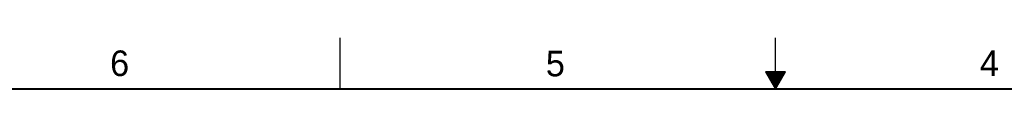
# Model space of a CAD drawing. Header units: inches. Extents: x 0 to 34, y 0 to 22.
# Tile 13 of 32: x 9.6 to 19.2, y 21.5 to 22. Entities that reach past the tile are written whole.
import ezdxf

# ---------------------------------------------------------------- set-up
doc = ezdxf.new("R2010")
doc.units = ezdxf.units.IN
doc.header["$LTSCALE"] = 1.87
doc.header["$MEASUREMENT"] = 0
doc.layers.get('0').update_dxf_attribs({"linetype": 'CONTINUOUS'})
doc.styles.add('TEXTSTYLE_2', font='txt')

msp = doc.modelspace()

# ---------------------------------------------------------------- linework, layer by layer
at = {"color": 2, "linetype": 'CONTINUOUS'}
for p, q in [((12.75, 21.5), (12.75, 22)), ((17, 21.5), (17, 22)), ((16.902, 21.6697), (17, 21.5)), ((17.098, 21.6697), (16.902, 21.6697)), ((16.9076, 21.66), (17.0924, 21.66)), ((16.9134, 21.65), (17.0866, 21.65)), ((17, 21.5), (17.098, 21.6697)), ((16.9192, 21.64), (17.0808, 21.64)), ((16.925, 21.63), (17.0751, 21.63)), ((16.9307, 21.62), (17.0693, 21.62)), ((16.9365, 21.61), (17.0635, 21.61)), ((16.9423, 21.6), (17.0578, 21.6)), ((16.9481, 21.59), (17.052, 21.59)), ((16.9538, 21.58), (17.0462, 21.58)), ((16.9596, 21.57), (17.0404, 21.57)), ((16.9654, 21.56), (17.0347, 21.56)), ((16.9712, 21.55), (17.0289, 21.55)), ((16.9769, 21.54), (17.0231, 21.54)), ((16.9827, 21.53), (17.0173, 21.53)), ((16.9885, 21.52), (17.0116, 21.52)), ((16.9942, 21.51), (17.0058, 21.51))]:
    msp.add_line(p, q, dxfattribs=at)
at = {"color": 7, "linetype": 'CONTINUOUS', "const_width": 0.02}
msp.add_lwpolyline([(33.5, 21.5), (0.5, 21.5)], dxfattribs=at)

# ---------------------------------------------------------------- texts
at = {"color": 2, "linetype": 'CONTINUOUS', "char_height": 0.25, "width": 0.25, "attachment_point": 1, "line_spacing_factor": 0.9, "style": 'TEXTSTYLE_2'}
for s, insert in [('6', (10.5012, 21.8772)), ('5', (14.7577, 21.8747)), ('4', (18.9977, 21.8777))]:
    msp.add_mtext(s, dxfattribs=dict(at, insert=insert))

doc.saveas('drawing.dxf')
